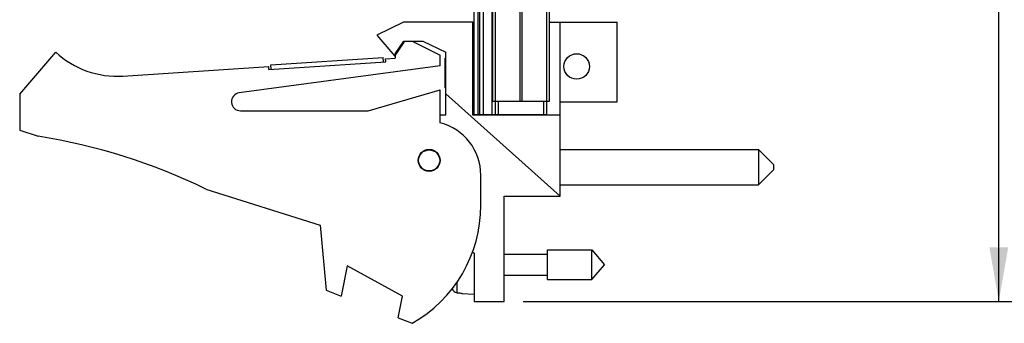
# Model space of a CAD drawing. Header units: inches. Extents: x 0.2 to 16.8, y 0.1 to 10.8.
# Tile 2 of 11: x 8.1 to 11.4, y 2.9 to 4. Entities that reach past the tile are written whole.
import ezdxf

# ---------------------------------------------------------------- set-up
doc = ezdxf.new("R2010")
doc.units = ezdxf.units.IN
doc.header["$LTSCALE"] = 0.935
doc.header["$MEASUREMENT"] = 0
doc.layers.get('0').update_dxf_attribs({"linetype": 'CONTINUOUS'})
doc.layers.add('DIMENSIONS', color=7, linetype='CONTINUOUS')
doc.styles.get("Standard").update_dxf_attribs({"font": 'txt', "width": 0.8})
doc.dimstyles.new('DIMSTYLE_2', dxfattribs={"dimtxt": 0.125, "dimasz": 0.18, "dimexe": 0.18, "dimexo": 0.0625, "dimgap": 0.09, "dimtad": 0, "dimtih": 1, "dimtoh": 1, "dimdec": 3, "dimzin": 4, "dimdsep": 46, "dimtxsty": 'STANDARD', "dimblk": '_FILLED', "dimblk1": '_FILLED', "dimblk2": '_FILLED', "dimcen": 0.09, "dimadec": 0, "dimazin": 0, "dimtp": 0.001, "dimtm": 0.001, "dimtfac": 1, "dimtdec": 3, "dimtofl": 0, "dimtmove": 0, "dimatfit": 3, "dimldrblk": '_FILLED', "dimfxl": 1, "dimtolj": 1, "dimtzin": 4, "dimarcsym": 0})

# ---------------------------------------------------------------- blocks, each defined once
blk = doc.blocks.new('_FILLED')
at = {"color": 0, "linetype": 'BYBLOCK'}
blk.add_solid([(0, 0), (-1, 0.174), (-1, -0.174)], dxfattribs=at)
blk = doc.blocks.new('*D12')
at = {"layer": 'DIMENSIONS', "color": 2, "linetype": 'CONTINUOUS'}
for p, q in [((9.7667, 8.0783), (11.4802, 8.0783)), ((11.3552, 8.0783), (11.3552, 6.1561)), ((11.3552, 3.0133), (11.3552, 5.9061)), ((9.7717, 3.0133), (11.4802, 3.0133))]:
    blk.add_line(p, q, dxfattribs=at)
at = {"layer": 'DIMENSIONS', "color": 2, "linetype": 'CONTINUOUS', "xscale": 0.18, "yscale": 0.18, "zscale": 0.18}
for p, rotation in [((11.3552, 8.0783), 90), ((11.3552, 3.0133), 270)]:
    blk.add_blockref('_FILLED', p, dxfattribs=dict(at, rotation=rotation))
at = {"layer": 'DIMENSIONS', "color": 2, "linetype": 'CONTINUOUS', "width": 0.8}
for s, p in [('[', (11.2677, 5.9686)), (']', (11.9677, 5.9686)), ('5.065', (10.6427, 5.9686)), ('128.65', (11.3677, 5.9686))]:
    blk.add_text(s, height=0.125, dxfattribs=at).set_placement(p)

msp = doc.modelspace()

# ---------------------------------------------------------------- linework, layer by layer
at = {"color": 7, "linetype": 'CONTINUOUS'}
for p, q in [((9.6092, 3.6353), (9.6092, 8.0783)), ((9.6212, 8.0783), (9.6212, 3.6353)), ((9.6272, 8.0783), (9.6272, 3.6353)), ((9.6392, 8.0783), (9.6392, 3.6353)), ((9.6684, 3.6353), (9.6684, 8.0783)), ((9.6702, 7.6783), (9.6702, 3.6783)), ((9.6792, 7.6783), (9.6792, 3.6783)), ((9.7611, 7.6783), (9.7611, 3.6783)), ((9.7673, 7.6783), (9.7673, 3.6783)), ((9.8493, 7.6783), (9.8493, 3.6783)), ((9.8582, 7.6783), (9.8582, 3.6783)), ((9.3742, 3.9423), (9.2852, 3.8993)), ((9.6042, 3.9423), (9.3742, 3.9423)), ((9.6042, 3.6323), (9.6042, 3.9423)), ((9.8582, 3.9423), (10.0852, 3.9423)), ((9.8952, 3.3633), (9.8952, 3.9423)), ((10.0852, 3.6773), (10.0852, 3.9423)), ((9.2852, 3.8993), (9.3452, 3.8293)), ((9.3452, 3.8293), (9.3784, 3.8793)), ((9.3462, 3.8369), (9.3744, 3.8793)), ((9.3744, 3.8793), (9.4384, 3.8793)), ((9.4022, 3.8793), (9.4962, 3.8323)), ((9.4384, 3.8793), (9.5142, 3.8423)), ((8.0962, 3.7023), (8.2162, 3.8423)), ((9.3462, 3.8369), (9.3462, 3.8223)), ((9.5142, 3.6323), (9.5142, 3.8423)), ((8.9258, 3.7848), (9.3149, 3.8103)), ((8.9323, 3.8003), (9.3065, 3.8248)), ((9.3075, 3.8098), (9.3065, 3.8248)), ((9.3143, 3.8203), (9.3462, 3.8223)), ((9.3149, 3.8103), (9.3143, 3.8203)), ((9.4962, 3.7973), (9.4962, 3.8323)), ((9.5142, 3.8223), (9.5124, 3.8223)), ((9.5124, 3.7238), (9.5124, 3.8223)), ((9.6092, 3.8223), (9.6042, 3.8223)), ((8.4398, 3.763), (8.9251, 3.7948)), ((9.4962, 3.7973), (8.8272, 3.7071)), ((8.9258, 3.7848), (8.9251, 3.7948)), ((8.9333, 3.7853), (8.9323, 3.8003)), ((9.2562, 3.6473), (9.4962, 3.7173)), ((9.4962, 3.6073), (9.4962, 3.7173)), ((9.5142, 3.7238), (9.5124, 3.7238)), ((9.8952, 3.3633), (9.5142, 3.704)), ((9.6092, 3.7238), (9.6042, 3.7238)), ((8.0962, 3.7023), (8.0962, 3.5823)), ((9.8582, 3.6783), (9.6702, 3.6783)), ((9.6792, 3.6783), (9.6792, 3.6353)), ((9.6892, 3.6783), (9.6892, 3.6353)), ((9.8392, 3.6783), (9.8392, 3.6353)), ((9.8492, 3.6783), (9.8492, 3.6353)), ((9.8952, 3.6773), (10.0852, 3.6773)), ((8.8312, 3.6473), (9.2562, 3.6473)), ((9.5142, 3.6323), (9.4962, 3.6323)), ((9.8952, 3.6323), (9.6042, 3.6323)), ((9.6092, 3.6353), (9.8492, 3.6353)), ((9.7092, 3.6353), (9.7092, 3.6323)), ((8.0962, 3.5823), (8.1582, 3.5628)), ((9.8952, 3.5186), (10.5552, 3.5186)), ((10.5552, 3.5186), (10.6052, 3.4686)), ((10.5552, 3.5186), (10.5552, 3.4006)), ((10.5552, 3.4006), (10.6052, 3.4506)), ((10.6052, 3.4686), (10.6052, 3.4506)), ((9.6312, 3.3323), (9.6312, 3.4331)), ((8.7162, 3.3871), (9.0962, 3.2673)), ((9.8952, 3.4006), (10.5552, 3.4006)), ((9.7092, 3.3633), (9.8952, 3.3633)), ((9.7092, 3.0133), (9.7092, 3.3633)), ((9.0962, 3.2673), (9.1162, 3.0503)), ((9.8529, 3.1846), (10.001, 3.1846)), ((9.8529, 3.0861), (9.8529, 3.1846)), ((10.001, 3.1846), (10.0423, 3.1353)), ((10.001, 3.0861), (10.001, 3.1846)), ((9.603, 3.1786), (9.6092, 3.1733)), ((9.6092, 3.1733), (9.6092, 3.0133)), ((9.7092, 3.1704), (9.8529, 3.1704)), ((9.1862, 3.1311), (9.1662, 3.0311)), ((9.3702, 3.0311), (9.1862, 3.1311)), ((10.001, 3.0861), (10.0423, 3.1353)), ((9.7092, 3.1003), (9.8529, 3.1003)), ((9.8529, 3.0861), (10.001, 3.0861)), ((9.1162, 3.0503), (9.1662, 3.0311)), ((9.5378, 3.0533), (9.5378, 3.0597)), ((9.5521, 3.0416), (9.5521, 3.0776)), ((9.3556, 2.9583), (9.3702, 3.0311)), ((9.5679, 3.0407), (9.5679, 3.0397)), ((9.5679, 3.0397), (9.6092, 3.0373)), ((9.6092, 3.0133), (9.7092, 3.0133)), ((9.3556, 2.9583), (9.4022, 2.9403))]:
    msp.add_line(p, q, dxfattribs=at)
for centre, radius in [((9.9502, 3.7947), 0.0425), ((9.4592, 3.4823), 0.0365), ((9.4592, 3.4823), 0.035)]:
    msp.add_circle(centre, radius, dxfattribs=at)
for centre, radius, start, end in [((8.4202, 4.0623), 0.3, 227.1666, 273.7467), ((8.8312, 3.6773), 0.03, 97.6845, 270), ((9.4512, 3.4331), 0.18, 0, 75.5225), ((7.8349, 1.5628), 2.026, 64.2145, 80.8167), ((9.1812, 3.3323), 0.45, 299.4136, 360)]:
    msp.add_arc(centre, radius, start, end, dxfattribs=at)
for points, knots in [([(9.5521, 3.0416), (9.5513, 3.0417), (9.5496, 3.0419), (9.5473, 3.0426), (9.545, 3.0437), (9.543, 3.0451), (9.5412, 3.0468), (9.5397, 3.0488), (9.5386, 3.051), (9.538, 3.0525), (9.5378, 3.0533)], [0, 0, 0, 0, 0.125027, 0.250078, 0.375124, 0.500148, 0.625122, 0.750077, 0.875022, 1, 1, 1, 1]), ([(9.5521, 3.0416), (9.5547, 3.0415), (9.56, 3.0412), (9.5652, 3.0409), (9.5679, 3.0407)], [0, 0, 0, 0, 0.499557, 1, 1, 1, 1])]:
    msp.add_open_spline(points, degree=3, knots=knots, dxfattribs=at)

# ---------------------------------------------------------------- dimensions: what is measured, and where the dimension line sits
at = {"layer": 'DIMENSIONS', "color": 2, "linetype": 'CONTINUOUS'}
dim = msp.add_linear_dim(base=(11.3552, 8.0783), p1=(9.7717, 3.0133), p2=(9.7667, 8.0783), angle=90, dimstyle='DIMSTYLE_2', dxfattribs=at)
dim.commit()
dim.dimension.update_dxf_attribs({"geometry": '*D12', "text_midpoint": (11.3552, 6.0311), "dimtype": 160})

doc.saveas('drawing.dxf')
